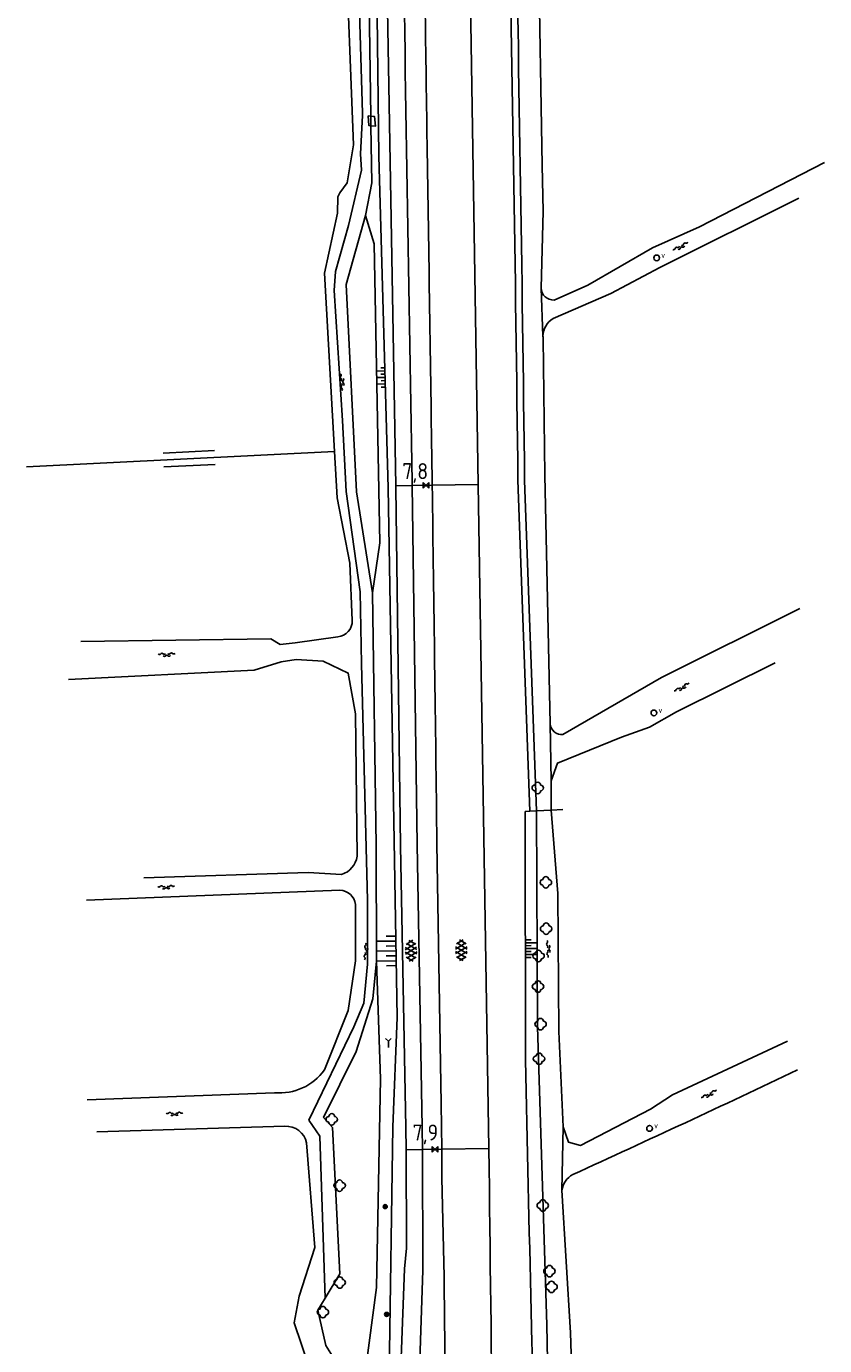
# Model space of a CAD drawing. Extents: x 121149 to 123702, y 457169 to 470031.
# Tile 29 of 87: x 122369 to 122494, y 462077 to 462283. Entities that reach past the tile are written whole.
import ezdxf

# ---------------------------------------------------------------- set-up
doc = ezdxf.new("R2010")
doc.units = 0
doc.header["$LTSCALE"] = 4
doc.layers.get('0').update_dxf_attribs({"color": 8, "linetype": 'CONTINUOUS'})
doc.layers.add('REFERENTIE', color=8, linetype='CONTINUOUS')
doc.styles.add('ISO', font='ISO')

# ---------------------------------------------------------------- blocks, each defined once
blk = doc.blocks.new('talud')
at = {"color": 0}
for p, q in [((0, 0.75), (0.5, 0.75)), ((0, 0.5), (1, 0.5)), ((0, 0.25), (0.5, 0.25)), ((0, 0), (1, 0)), ((0, -0.25), (0.5, -0.25)), ((0, -0.5), (1, -0.5)), ((0, -0.75), (0.5, -0.75))]:
    blk.add_line(p, q, dxfattribs=at)
blk = doc.blocks.new('verklikker')
at = {"color": 0}
blk.add_circle((0, 0), 0.45, dxfattribs=at)
at = {"color": 0, "style": 'ISO'}
blk.add_attdef('VERKLIKKER', (0.7, 0), '', height=0.9, dxfattribs=at)
blk = doc.blocks.new('water')
at = {"color": 0, "linetype": 'ByBlock', "lineweight": -2}
for centre, start, end in [((-0.01, 0.75), 129.7446, 230.2554), ((-0.32, 1.12), 309.7446, 50.2554), ((-0.32, 0.37), 309.7446, 50.2554), ((0.32, 0.01), 129.7446, 230.2554), ((0, 0.38), 309.7446, 50.2554), ((-0.01, -0.74), 129.7446, 230.2554), ((-0.32, -0.37), 309.7446, 50.2554), ((-0.32, -1.12), 309.7446, 50.2554), ((0, -0.37), 309.7446, 50.2554)]:
    blk.add_arc(centre, 0.244, start, end, dxfattribs=at)
blk = doc.blocks.new('struik')
at = {"color": 0, "linetype": 'Continuous'}
for centre, start, end in [((-0.44, 0), 91.0912, 268.9013), ((0, 0.44), 1.0233, 178.9632), ((0.44, 0), 271.6625, 88.3448), ((0, -0.45), 180.4729, 359.5406)]:
    blk.add_arc(centre, 0.45, start, end, dxfattribs=at)
blk = doc.blocks.new('kilometerpaal')
at = {"color": 0}
for p, q in [((-0.44, 0.44), (0.44, -0.44)), ((-0.44, -0.44), (-0.44, 0.44)), ((0.44, 0.44), (-0.44, -0.44)), ((0.44, -0.44), (0.44, 0.44))]:
    blk.add_line(p, q, dxfattribs=at)
at = {"color": 0, "style": 'ISO'}
blk.add_attdef('KILOMETERPAAL', (0.59, 0.87), '', height=2.5, dxfattribs=at)
blk = doc.blocks.new('GREP')
at = {"color": 0, "linetype": 'Continuous'}
for p, q in [((-0.35, 2), (-0.35, -2)), ((0.35, 2), (0.35, -2))]:
    blk.add_line(p, q, dxfattribs=at)
blk = doc.blocks.new('asfalt6')
at = {"color": 0, "linetype": 'ByBlock', "lineweight": -2}
for p, q in [((-0.93, 0.18), (0.7, 1.13)), ((-0.89, -0.52), (0.89, 0.52)), ((-0.89, 0.52), (0.89, -0.52)), ((-0.76, 1.01), (0.3, 1.62)), ((-0.7, 1.13), (0.93, 0.18)), ((-0.3, 1.62), (0.76, 1.01)), ((-0.93, -0.18), (0.7, -1.13)), ((-0.76, -1.01), (0.3, -1.62)), ((-0.7, -1.13), (0.93, -0.18)), ((-0.3, -1.62), (0.76, -1.01))]:
    blk.add_line(p, q, dxfattribs=at)
blk = doc.blocks.new('boom')
at = {"color": 0}
for radius in [0.315, 0.225, 0.135]:
    blk.add_circle((0, 0), radius, dxfattribs=at)
blk = doc.blocks.new('wegwijzer')
at = {"color": 0}
for q in [(-0.42, 1.42), (0.42, 1.42), (0, 0)]:
    blk.add_line((0, 1), q, dxfattribs=at)

msp = doc.modelspace()

# ---------------------------------------------------------------- linework, layer by layer
at = {"layer": 'REFERENTIE'}
for points in [[(122415.477, 462400.075), (122416.719, 462393.99), (122421.106, 462376.744), (122422.802, 462366.411), (122423.29, 462341.445), (122424.251, 462262.472), (122425.707, 462210.788), (122427.088, 462128.234), (122426.434, 462111.178), (122425.862, 462072.675), (122423.317, 462063.68)], [(122426.898, 462211.1), (122425.189, 462309.168)], [(122438.163, 462309.376), (122439.731, 462211.305)], [(122381.554, 462295.831), (122391.5, 462296.038), (122401.238, 462298.845), (122407.547, 462299.5), (122417.841, 462299.515), (122418.958, 462297.653), (122420.269, 462264.221), (122419.317, 462258.332), (122418.129, 462256.768), (122417.812, 462256.125), (122417.785, 462253.603), (122415.77, 462244.214), (122417.322, 462216.46)], [(122422.548, 462296.82), (122422.967, 462268.723)], [(122449.092, 462294.547), (122449.693, 462261.005)], [(122420.966, 462293.649), (122421.703, 462269.157)], [(122421.703, 462269.157), (122421.685, 462268.806)], [(122421.685, 462268.806), (122421.38, 462262.816)], [(122422.99, 462267.208), (122423.122, 462258.342), (122422.128, 462253.224)], [(122422.541, 462268.762), (122422.967, 462268.723)], [(122422.99, 462267.208), (122422.681, 462267.242), (122422.541, 462268.762)], [(122422.967, 462268.723), (122423.543, 462268.67), (122423.692, 462267.131), (122422.99, 462267.208)], [(122422.967, 462268.723), (122422.99, 462267.208)], [(122421.38, 462262.816), (122421.519, 462260.318)], [(122449.693, 462261.005), (122449.821, 462253.891)], [(122451.555, 462240.055), (122456.819, 462242.371), (122466.872, 462248.175), (122474.209, 462251.455), (122493.716, 462261.472)], [(122421.519, 462260.318), (122419.493, 462251.663)], [(122451.389, 462237.169), (122460.41, 462241.092), (122468.007, 462245.139), (122489.691, 462255.928)], [(122422.128, 462253.224), (122419.113, 462242.454), (122420.724, 462210.159), (122423.228, 462194.435)], [(122422.128, 462253.224), (122423.517, 462248.787), (122424.383, 462202.192), (122423.228, 462194.435)], [(122449.821, 462253.891), (122449.514, 462241.898)], [(122419.493, 462251.663), (122417.466, 462244.481)], [(122417.466, 462244.481), (122417.282, 462241.534)], [(122417.282, 462241.534), (122418.572, 462221.278)], [(122449.818, 462234.404), (122449.514, 462241.898)], [(122450.1, 462212.755), (122449.831, 462234.083)], [(122418.572, 462221.278), (122419.124, 462210.229)], [(122417.322, 462216.46), (122369.29, 462214.043)], [(122417.322, 462216.46), (122417.757, 462209.239), (122419.697, 462199.068), (122420.087, 462190.107)], [(122429.424, 462211.14), (122429.416, 462211.69)], [(122447.757, 462160.4), (122445.912, 462211.958)], [(122448.798, 462160.452), (122446.95, 462211.939)], [(122450.94, 462173.99), (122450.1, 462212.755)], [(122419.124, 462210.229), (122421.335, 462194.576)], [(122426.898, 462211.1), (122429.424, 462211.14)], [(122428.466, 462107.611), (122428.444, 462111.097), (122427.626, 462154.978), (122426.903, 462210.833), (122426.898, 462211.1)], [(122429.424, 462211.14), (122432.547, 462211.19)], [(122431.015, 462107.651), (122430.998, 462111.076), (122430.201, 462155.213), (122429.424, 462211.14)], [(122432.547, 462211.19), (122439.731, 462211.305)], [(122439.731, 462211.305), (122441.385, 462107.817)], [(122421.335, 462194.576), (122421.519, 462183.343)], [(122423.228, 462194.435), (122423.815, 462155.06), (122423.852, 462136.995)], [(122489.849, 462191.983), (122468.273, 462181.231), (122452.933, 462172.34)], [(122417.836, 462187.582), (122411.182, 462186.65), (122408.826, 462186.387), (122407.399, 462187.267), (122377.777, 462186.859)], [(122375.878, 462180.893), (122404.804, 462182.394), (122409.011, 462183.681), (122411.353, 462184.04), (122415.568, 462183.779), (122419.474, 462181.912), (122420.577, 462175.579), (122420.839, 462153.361)], [(122421.519, 462183.343), (122422.44, 462146.512)], [(122451.073, 462165.126), (122452.095, 462167.885), (122462.053, 462171.91), (122466.443, 462173.49), (122470.617, 462175.887), (122485.989, 462183.498)], [(122451.073, 462165.126), (122450.94, 462173.99)], [(122451.107, 462160.568), (122451.073, 462165.126)], [(122447.049, 462160.365), (122447.757, 462160.4)], [(122447.089, 462121.656), (122447.049, 462160.365)], [(122447.757, 462160.4), (122448.798, 462160.452)], [(122448.798, 462160.452), (122451.107, 462160.568)], [(122460.919, 461994.862), (122460.004, 462004.815), (122459.98, 462009.016), (122459.969, 462010.804), (122459.915, 462020.256), (122460.306, 462040.655), (122459.822, 462042.121), (122458.605, 462042.041), (122458.001, 462041.171), (122452.993, 462041.532), (122451.001, 462049.579), (122450.394, 462080.324), (122448.959, 462126.804), (122448.798, 462160.452)], [(122451.107, 462160.568), (122452.932, 462160.66)], [(122452.134, 462147.537), (122451.107, 462160.568)], [(122433.287, 462155.343), (122433.968, 462114.788), (122434.03, 462107.7)], [(122418.432, 462150.526), (122413.236, 462150.86), (122387.607, 462150.004)], [(122418.173, 462148.075), (122378.687, 462146.543)], [(122415.735, 462120.076), (122419.437, 462129.323), (122420.571, 462137.044), (122420.615, 462145.868)], [(122422.44, 462146.512), (122422.44, 462136.995)], [(122452.272, 462126.034), (122452.134, 462147.537)], [(122423.852, 462136.995), (122423.296, 462131.124), (122420.705, 462122.962), (122415.604, 462112.656), (122417.024, 462111.079), (122418.158, 462088.28), (122415.873, 462084.492)], [(122421.682, 462069.692), (122423.871, 462086.171), (122424.467, 462118.704), (122423.852, 462136.995)], [(122422.44, 462136.568), (122421.888, 462130.491)], [(122422.44, 462136.995), (122422.44, 462136.568)], [(122421.888, 462130.491), (122420.323, 462126.76)], [(122420.323, 462126.76), (122413.308, 462112.214)], [(122452.969, 462111.183), (122452.272, 462126.034)], [(122487.921, 462124.534), (122470.029, 462116.193), (122466.554, 462113.938), (122455.673, 462108.298), (122453.771, 462108.796), (122452.969, 462111.183)], [(122378.788, 462115.403), (122407.988, 462116.518)], [(122409.56, 462111.292), (122380.282, 462110.407)], [(122413.308, 462112.214), (122415.054, 462109.728)], [(122452.969, 462111.183), (122452.779, 462101.301)], [(122415.054, 462109.728), (122415.873, 462084.492)], [(122416.986, 462066.759), (122416.132, 462069.051), (122413.366, 462073.717), (122411.041, 462080.672), (122411.796, 462084.823), (122414.26, 462092.381), (122412.972, 462108.682)], [(122426.914, 462054.369), (122428.238, 462089.087), (122428.561, 462092.297), (122428.466, 462107.611)], [(122428.466, 462107.611), (122431.015, 462107.651)], [(122429.931, 462054.429), (122431.11, 462088.865), (122431.015, 462107.651)], [(122431.015, 462107.651), (122434.03, 462107.7)], [(122434.03, 462107.7), (122441.385, 462107.817)], [(122434.03, 462107.7), (122434.069, 462103.242), (122434.394, 462087.831)], [(122441.385, 462107.817), (122441.386, 462107.757)], [(122454.111, 462079.103), (122452.779, 462101.301)], [(122415.873, 462084.492), (122414.74, 462082.613)], [(122414.74, 462082.613), (122415.976, 462077.107)], [(122455.036, 462049.458), (122454.111, 462079.103)], [(122415.976, 462077.107), (122417.244, 462075.056)]]:
    msp.add_lwpolyline(points, dxfattribs=at)
for points in [[(122429.416, 462211.69, -0.0007178), (122427.848, 462309.211)], [(122431.073, 462309.262, -0.0004962), (122431.776, 462262.922)], [(122445.912, 462211.958, 0.0023958), (122444.309, 462310.048)], [(122446.95, 462211.939, 0.0017381), (122445.424, 462309.748)], [(122431.776, 462262.922, -0.0004058), (122432.547, 462211.19)], [(122449.514, 462241.898, 0.4150337), (122451.555, 462240.055)], [(122449.818, 462234.404, -0.2601112), (122451.389, 462237.169)], [(122449.831, 462234.083, -0.0218972), (122449.818, 462234.404)], [(122432.547, 462211.19, -0.0004299), (122433.287, 462155.343)], [(122420.087, 462190.107, -0.4020082), (122417.836, 462187.582)], [(122452.933, 462172.34, -0.4306704), (122450.94, 462173.99)], [(122420.839, 462153.361, -0.285385), (122418.432, 462150.526)], [(122420.615, 462145.868, 0.3607252), (122418.173, 462148.075)], [(122448.985, 462043.183, -0.0015037), (122447.089, 462121.656)], [(122407.988, 462116.518, 0.2682636), (122415.735, 462120.076)], [(122454.455, 462103.756, 0.0038067), (122489.506, 462120.063)], [(122412.972, 462108.682, 0.3716362), (122409.56, 462111.292)], [(122441.386, 462107.757, 0.0012035), (122442.745, 462010.546)], [(122452.779, 462101.301, -0.2452179), (122454.455, 462103.756)], [(122434.394, 462087.831, 0.0017316), (122435.556, 462010.438)]]:
    msp.add_lwpolyline(points, format="xyb", dxfattribs=at)

# ---------------------------------------------------------------- block references
at = {"layer": 'REFERENTIE', "linetype": 'Continuous'}
for name, p, rotation in [('water', (122471.314, 462248.358), 296.7955649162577), ('water', (122418.539, 462227.257), 4.47340646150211), ('water', (122391.156, 462184.775), 272.235636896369), ('water', (122471.49, 462179.63), 298.3589634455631), ('water', (122391.078, 462148.536), 272.0638197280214), ('water', (122422.242, 462138.519), 356.616712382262), ('asfalt6', (122429.245, 462138.639), 1.145762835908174), ('water', (122450.663, 462138.924), 2.464663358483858), ('water', (122475.738, 462116.229), 296.5394384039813), ('water', (122392.382, 462113.207), 271.4320961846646)]:
    msp.add_blockref(name, p, dxfattribs=dict(at, rotation=rotation))
for p in [(122467.537, 462246.617), (122467.104, 462175.701), (122466.428, 462110.956)]:
    msp.add_blockref('verklikker', p, dxfattribs=at).add_auto_attribs({'VERKLIKKER': 'v'})
for name, p, xscale, yscale, rotation in [('talud', (122425.222, 462227.996), 1.318652, 2, 181.6514693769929), ('GREP', (122394.654, 462215.319), 3.068289, 2, 92.86526572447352), ('talud', (122426.919, 462138.625), 3.068407, 3.068407, 180.9336816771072), ('talud', (122447.071, 462138.974), 1.830001, 1.830001, 0.0626183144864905)]:
    msp.add_blockref(name, p, dxfattribs=dict(at, xscale=xscale, yscale=yscale, rotation=rotation))
ref = msp.add_blockref('kilometerpaal', (122431.594, 462211.175), dxfattribs=at)
ref.add_attrib('KILOMETERPAAL', '7,8', (122427.877, 462212.135), dxfattribs={"layer": '0', "color": 0, "height": 2.5, "style": 'ISO'})
for name, p in [('struik', (122448.995, 462164.008)), ('struik', (122450.263, 462149.299)), ('struik', (122450.309, 462142.075)), ('asfalt6', (122437.085, 462138.727)), ('struik', (122449.121, 462137.826)), ('struik', (122449.039, 462133.063)), ('struik', (122449.446, 462127.201)), ('wegwijzer', (122425.711, 462123.556)), ('struik', (122449.201, 462121.809)), ('struik', (122416.888, 462112.364)), ('struik', (122418.118, 462102.04)), ('boom', (122425.227, 462098.765)), ('struik', (122449.79, 462098.941)), ('struik', (122450.828, 462088.705)), ('struik', (122418.133, 462086.933)), ('struik', (122451.15, 462086.261)), ('struik', (122415.512, 462082.322)), ('boom', (122425.442, 462081.964))]:
    msp.add_blockref(name, p, dxfattribs=at)
ref = msp.add_blockref('kilometerpaal', (122432.991, 462107.683), dxfattribs=at)
ref.add_attrib('KILOMETERPAAL', '7,9', (122429.482, 462109.06), dxfattribs={"layer": '0', "color": 0, "height": 2.5, "style": 'ISO'})

doc.saveas('drawing.dxf')
